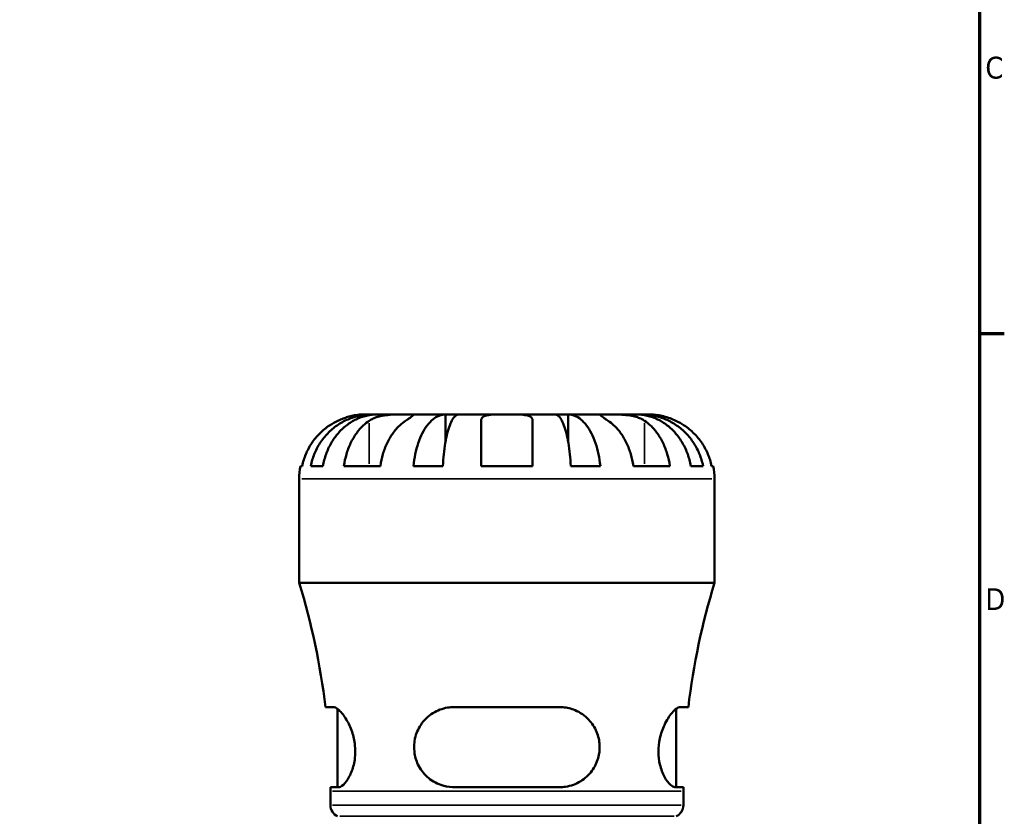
# Model space of a CAD drawing. Header units: millimetres. Extents: x 0 to 897, y 0 to 599.
# Tile 7 of 11: x 687 to 824, y 304 to 415. Entities that reach past the tile are written whole.
import ezdxf

# ---------------------------------------------------------------- set-up
doc = ezdxf.new("R2010")
doc.units = ezdxf.units.MM
for name, color, linetype, lineweight in [('Border (ANSI)', 7, 'Continuous', 70), ('Visible (ANSI)', 7, 'Continuous', 50), ('Visible Narrow (ANSI)', 7, 'Continuous', 35)]:
    doc.layers.add(name, color=color, linetype=linetype, lineweight=lineweight)
doc.styles.add('Note Text (ANSI)', font='tahoma.ttf')

# ---------------------------------------------------------------- blocks, each defined once
blk = doc.blocks.new('Borders Default Border')
at = {"layer": 'Border (ANSI)'}
blk.add_line((821, 371.25), (824.45, 371.25), dxfattribs=at)
at = {"layer": 'Border (ANSI)', "flags": 128}
blk.add_lwpolyline([(20, 20), (20, 574), (821, 574), (821, 20), (20, 20)], dxfattribs=at)
at = {"layer": 'Border (ANSI)', "char_height": 3.05, "attachment_point": 7, "style": 'Note Text (ANSI)'}
for s, insert in [('C', (821.8, 406.8)), ('D', (821.81, 332.6))]:
    blk.add_mtext(s, dxfattribs=dict(at, insert=insert))

msp = doc.modelspace()

# ---------------------------------------------------------------- linework, layer by layer
at = {"layer": 'Visible (ANSI)'}
for p, q in [((736.132, 359.927), (734.97, 359.927)), ((736.132, 359.927), (736.132, 359.884)), ((736.898, 359.927), (736.132, 359.927)), ((740.827, 359.927), (736.898, 359.927)), ((746.402, 359.927), (740.827, 359.927)), ((746.402, 359.927), (746.402, 356.11)), ((748.249, 359.927), (746.402, 359.927)), ((754.97, 359.927), (748.249, 359.927)), ((751.37, 352.727), (751.37, 359.051)), ((761.69, 359.927), (754.97, 359.927)), ((758.57, 359.051), (758.57, 352.727)), ((763.538, 359.927), (761.69, 359.927)), ((769.112, 359.927), (763.538, 359.927)), ((763.538, 359.927), (763.538, 356.11)), ((773.041, 359.927), (769.112, 359.927)), ((773.807, 359.927), (773.041, 359.927)), ((774.97, 359.927), (773.807, 359.927)), ((773.807, 359.927), (773.807, 359.884)), ((726.151, 352.727), (726.377, 352.727)), ((727.571, 352.727), (729.279, 352.727)), ((732.206, 352.727), (737.297, 352.727)), ((741.914, 352.727), (746.035, 352.727)), ((751.37, 352.727), (758.57, 352.727)), ((763.904, 352.727), (768.026, 352.727)), ((772.642, 352.727), (777.733, 352.727)), ((780.661, 352.727), (782.368, 352.727)), ((783.562, 352.727), (783.788, 352.727)), ((725.97, 336.407), (725.97, 350.927)), ((783.97, 336.407), (783.97, 350.927)), ((783.97, 336.407), (725.97, 336.407)), ((730.715, 319.047), (729.623, 319.047)), ((731.32, 307.847), (731.32, 318.792)), ((762.33, 319.047), (747.61, 319.047)), ((778.62, 307.847), (778.62, 318.792)), ((780.316, 319.047), (779.224, 319.047)), ((730.318, 307.847), (731.442, 307.847)), ((730.32, 305.339), (730.32, 307.287)), ((747.61, 307.847), (762.33, 307.847)), ((778.497, 307.847), (779.621, 307.847)), ((779.62, 305.339), (779.62, 307.287))]:
    msp.add_line(p, q, dxfattribs=at)
for centre, radius, start, end in [((734.97, 350.927), 9, 168.46304, 180), ((774.97, 350.927), 9, 0, 11.53696), ((630.676, 307.287), 99.643, 6.7779, 16.99225), ((879.263, 307.287), 99.643, 163.00775, 173.2221), ((630.676, 307.287), 99.643, 0, 0.32201), ((879.263, 307.287), 99.643, 179.67799, 180), ((732.02, 305.339), 1.7, 180, 246.23783), ((777.92, 305.339), 1.7, 293.76217, 0)]:
    msp.add_arc(centre, radius, start, end, dxfattribs=at)
for points, knots in [([(731.37, 359.051), (730.982, 358.869), (730.589, 358.649), (729.707, 358.064), (729.235, 357.672), (728.444, 356.885), (728.053, 356.418), (727.377, 355.412), (727.093, 354.873), (726.673, 353.863), (726.495, 353.302), (726.377, 352.727)], [4.4278842, 4.4278842, 4.4278842, 4.4278842, 4.55124655, 4.55124655, 4.71913307, 4.71913307, 4.88586974, 4.88586974, 5.0526064, 5.0526064, 5.21400483, 5.21400483, 5.21400483, 5.21400483]), ([(727.571, 352.727), (727.686, 353.305), (727.858, 353.869), (728.264, 354.882), (728.538, 355.421), (729.19, 356.428), (729.568, 356.895), (730.33, 357.681), (730.784, 358.072), (731.761, 358.745), (732.285, 359.028), (733.281, 359.454), (733.847, 359.636), (735.002, 359.873), (735.592, 359.927), (736.132, 359.927)], [0.1707449, 0.1707449, 0.1707449, 0.1707449, 0.3329556, 0.3329556, 0.4995958, 0.4995958, 0.6662361, 0.6662361, 0.8331576, 0.8331576, 1.000079, 1.000079, 1.1674459, 1.1674459, 1.3348128, 1.3348128, 1.3348128, 1.3348128]), ([(736.898, 359.927), (736.417, 359.927), (735.892, 359.873), (734.864, 359.636), (734.361, 359.454), (733.473, 359.028), (733.008, 358.745), (732.138, 358.072), (731.734, 357.681), (731.056, 356.895), (730.72, 356.428), (730.139, 355.421), (729.895, 354.882), (729.534, 353.869), (729.38, 353.305), (729.279, 352.727)], [4.0094084, 4.0094084, 4.0094084, 4.0094084, 4.1767753, 4.1767753, 4.3441422, 4.3441422, 4.5110636, 4.5110636, 4.6779851, 4.6779851, 4.8446253, 4.8446253, 5.0112656, 5.0112656, 5.1734763, 5.1734763, 5.1734763, 5.1734763]), ([(734.97, 359.927), (734.97, 359.927), (734.937, 359.928), (734.802, 359.926), (734.694, 359.923), (734.336, 359.901), (734.044, 359.872), (733.449, 359.765), (733.182, 359.705), (732.689, 359.567), (732.473, 359.498), (732.03, 359.338), (731.804, 359.248), (731.51, 359.117), (731.44, 359.084), (731.37, 359.051)], [-2.49913258, -2.49913258, -2.49913258, -2.49913258, -2.41505436, -2.41505436, -2.32384732, -2.32384732, -2.1841143, -2.1841143, -2.08674766, -2.08674766, -2.01440674, -2.01440674, -1.93994266, -1.93994266, -1.91637503, -1.91637503, -1.91637503, -1.91637503]), ([(732.206, 352.727), (732.29, 353.302), (732.415, 353.863), (732.712, 354.873), (732.913, 355.412), (733.391, 356.418), (733.668, 356.885), (734.227, 357.672), (734.561, 358.064), (735.184, 358.649), (735.462, 358.869), (735.736, 359.051)], [0.17075309, 0.17075309, 0.17075309, 0.17075309, 0.33215152, 0.33215152, 0.49888818, 0.49888818, 0.66562485, 0.66562485, 0.83351137, 0.83351137, 0.95687373, 0.95687373, 0.95687373, 0.95687373]), ([(735.736, 359.051), (735.825, 359.11), (735.919, 359.167), (736.197, 359.317), (736.391, 359.405), (736.818, 359.561), (737.05, 359.628), (737.63, 359.762), (737.982, 359.816), (738.789, 359.897), (739.234, 359.914), (740.091, 359.929), (740.491, 359.927), (740.827, 359.927)], [-0.58004807, -0.58004807, -0.58004807, -0.58004807, -0.5384523, -0.5384523, -0.46383793, -0.46383793, -0.3862639, -0.3862639, -0.27840269, -0.27840269, -0.14277912, -0.14277912, 0, 0, 0, 0]), ([(740.827, 359.051), (740.553, 358.869), (740.276, 358.649), (739.652, 358.064), (739.318, 357.672), (738.759, 356.885), (738.482, 356.418), (738.004, 355.412), (737.803, 354.873), (737.506, 353.863), (737.381, 353.302), (737.297, 352.727)], [4.42788405, 4.42788405, 4.42788405, 4.42788405, 4.5512464, 4.5512464, 4.71913293, 4.71913293, 4.88586959, 4.88586959, 5.05260626, 5.05260626, 5.21400469, 5.21400469, 5.21400469, 5.21400469]), ([(740.827, 359.927), (741.011, 359.927), (741.174, 359.928), (741.463, 359.926), (741.585, 359.924), (741.806, 359.909), (741.875, 359.891), (741.887, 359.815), (741.837, 359.759), (741.665, 359.622), (741.571, 359.554), (741.343, 359.397), (741.213, 359.309), (740.991, 359.16), (740.911, 359.107), (740.827, 359.051)], [0, 0, 0, 0, 0.07774953, 0.07774953, 0.16081914, 0.16081914, 0.27783798, 0.27783798, 0.3882896, 0.3882896, 0.46542959, 0.46542959, 0.54035429, 0.54035429, 0.57953204, 0.57953204, 0.57953204, 0.57953204]), ([(741.914, 352.727), (741.973, 353.305), (742.064, 353.869), (742.277, 354.882), (742.42, 355.421), (742.762, 356.428), (742.961, 356.895), (743.36, 357.681), (743.598, 358.072), (744.11, 358.745), (744.384, 359.028), (744.907, 359.454), (745.203, 359.636), (745.809, 359.873), (746.118, 359.927), (746.402, 359.927)], [0.1707449, 0.1707449, 0.1707449, 0.1707449, 0.3329556, 0.3329556, 0.4995958, 0.4995958, 0.6662361, 0.6662361, 0.8331576, 0.8331576, 1.000079, 1.000079, 1.1674459, 1.1674459, 1.3348128, 1.3348128, 1.3348128, 1.3348128]), ([(748.249, 359.927), (748.11, 359.927), (747.957, 359.873), (747.658, 359.636), (747.512, 359.454), (747.254, 359.028), (747.119, 358.745), (746.866, 358.072), (746.749, 357.681), (746.552, 356.895), (746.454, 356.428), (746.285, 355.421), (746.214, 354.882), (746.109, 353.869), (746.065, 353.305), (746.035, 352.727)], [4.0094086, 4.0094086, 4.0094086, 4.0094086, 4.1767755, 4.1767755, 4.3441424, 4.3441424, 4.5110638, 4.5110638, 4.6779853, 4.6779853, 4.8446255, 4.8446255, 5.0112658, 5.0112658, 5.1734765, 5.1734765, 5.1734765, 5.1734765]), ([(751.37, 359.051), (751.37, 359.119), (751.378, 359.183), (751.422, 359.333), (751.467, 359.413), (751.605, 359.562), (751.7, 359.628), (751.99, 359.762), (752.209, 359.816), (752.791, 359.898), (753.169, 359.914), (754.023, 359.929), (754.494, 359.927), (754.97, 359.927)], [-0.57647647, -0.57647647, -0.57647647, -0.57647647, -0.52968676, -0.52968676, -0.46054026, -0.46054026, -0.38562403, -0.38562403, -0.27730827, -0.27730827, -0.14258086, -0.14258086, 0, 0, 0, 0]), ([(754.97, 359.927), (755.25, 359.927), (755.529, 359.928), (756.097, 359.926), (756.383, 359.923), (757.061, 359.901), (757.423, 359.872), (757.926, 359.765), (758.096, 359.705), (758.327, 359.567), (758.404, 359.498), (758.516, 359.338), (758.55, 359.248), (758.568, 359.117), (758.57, 359.084), (758.57, 359.051)], [-2.49913258, -2.49913258, -2.49913258, -2.49913258, -2.41505436, -2.41505436, -2.32384732, -2.32384732, -2.1841143, -2.1841143, -2.08674766, -2.08674766, -2.01440674, -2.01440674, -1.93994266, -1.93994266, -1.91637503, -1.91637503, -1.91637503, -1.91637503]), ([(763.904, 352.727), (763.874, 353.305), (763.83, 353.869), (763.725, 354.882), (763.654, 355.421), (763.485, 356.428), (763.387, 356.895), (763.19, 357.681), (763.073, 358.072), (762.82, 358.745), (762.685, 359.028), (762.427, 359.454), (762.281, 359.636), (761.982, 359.873), (761.829, 359.927), (761.69, 359.927)], [0.1707449, 0.1707449, 0.1707449, 0.1707449, 0.3329556, 0.3329556, 0.4995958, 0.4995958, 0.6662361, 0.6662361, 0.8331576, 0.8331576, 1.000079, 1.000079, 1.1674459, 1.1674459, 1.3348128, 1.3348128, 1.3348128, 1.3348128]), ([(763.538, 359.927), (763.821, 359.927), (764.13, 359.873), (764.736, 359.636), (765.032, 359.454), (765.555, 359.028), (765.829, 358.745), (766.341, 358.072), (766.579, 357.681), (766.979, 356.895), (767.177, 356.428), (767.519, 355.421), (767.662, 354.882), (767.875, 353.869), (767.966, 353.305), (768.026, 352.727)], [4.0094084, 4.0094084, 4.0094084, 4.0094084, 4.1767753, 4.1767753, 4.3441422, 4.3441422, 4.5110636, 4.5110636, 4.6779851, 4.6779851, 4.8446253, 4.8446253, 5.0112656, 5.0112656, 5.1734763, 5.1734763, 5.1734763, 5.1734763]), ([(769.112, 359.051), (769.023, 359.11), (768.938, 359.167), (768.714, 359.317), (768.584, 359.405), (768.359, 359.561), (768.265, 359.628), (768.099, 359.762), (768.052, 359.816), (768.065, 359.897), (768.156, 359.914), (768.509, 359.929), (768.775, 359.927), (769.112, 359.927)], [-0.58004807, -0.58004807, -0.58004807, -0.58004807, -0.5384523, -0.5384523, -0.46383793, -0.46383793, -0.3862639, -0.3862639, -0.27840269, -0.27840269, -0.14277912, -0.14277912, 0, 0, 0, 0]), ([(769.112, 359.927), (769.295, 359.927), (769.497, 359.928), (769.949, 359.926), (770.198, 359.924), (770.827, 359.909), (771.212, 359.891), (771.966, 359.815), (772.327, 359.759), (772.912, 359.622), (773.141, 359.554), (773.566, 359.397), (773.76, 359.309), (774.031, 359.16), (774.119, 359.107), (774.203, 359.051)], [0, 0, 0, 0, 0.07774953, 0.07774953, 0.16081914, 0.16081914, 0.27783798, 0.27783798, 0.3882896, 0.3882896, 0.46542959, 0.46542959, 0.54035429, 0.54035429, 0.57953204, 0.57953204, 0.57953204, 0.57953204]), ([(772.642, 352.727), (772.558, 353.302), (772.433, 353.863), (772.136, 354.873), (771.935, 355.412), (771.457, 356.418), (771.18, 356.885), (770.621, 357.672), (770.287, 358.064), (769.663, 358.649), (769.386, 358.869), (769.112, 359.051)], [0.17075309, 0.17075309, 0.17075309, 0.17075309, 0.33215152, 0.33215152, 0.49888818, 0.49888818, 0.66562485, 0.66562485, 0.83351137, 0.83351137, 0.95687373, 0.95687373, 0.95687373, 0.95687373]), ([(780.661, 352.727), (780.559, 353.305), (780.406, 353.869), (780.044, 354.882), (779.8, 355.421), (779.22, 356.428), (778.883, 356.895), (778.205, 357.681), (777.801, 358.072), (776.932, 358.745), (776.466, 359.028), (775.579, 359.454), (775.075, 359.636), (774.047, 359.873), (773.522, 359.927), (773.041, 359.927)], [0.1707449, 0.1707449, 0.1707449, 0.1707449, 0.3329556, 0.3329556, 0.4995958, 0.4995958, 0.6662361, 0.6662361, 0.8331576, 0.8331576, 1.000079, 1.000079, 1.1674459, 1.1674459, 1.3348128, 1.3348128, 1.3348128, 1.3348128]), ([(773.807, 359.927), (774.347, 359.927), (774.937, 359.873), (776.092, 359.636), (776.658, 359.454), (777.654, 359.028), (778.178, 358.745), (779.155, 358.072), (779.609, 357.681), (780.371, 356.895), (780.749, 356.428), (781.401, 355.421), (781.675, 354.882), (782.081, 353.869), (782.253, 353.305), (782.368, 352.727)], [4.0094084, 4.0094084, 4.0094084, 4.0094084, 4.1767753, 4.1767753, 4.3441422, 4.3441422, 4.5110636, 4.5110636, 4.6779851, 4.6779851, 4.8446253, 4.8446253, 5.0112656, 5.0112656, 5.1734763, 5.1734763, 5.1734763, 5.1734763]), ([(774.203, 359.051), (774.477, 358.869), (774.755, 358.649), (775.378, 358.064), (775.712, 357.672), (776.271, 356.885), (776.548, 356.418), (777.026, 355.412), (777.227, 354.873), (777.524, 353.863), (777.649, 353.302), (777.733, 352.727)], [4.42788405, 4.42788405, 4.42788405, 4.42788405, 4.5512464, 4.5512464, 4.71913293, 4.71913293, 4.88586959, 4.88586959, 5.05260626, 5.05260626, 5.21400469, 5.21400469, 5.21400469, 5.21400469]), ([(778.57, 359.051), (778.301, 359.178), (778.028, 359.293), (777.449, 359.506), (777.149, 359.6), (776.554, 359.754), (776.269, 359.809), (775.689, 359.896), (775.427, 359.914), (775.064, 359.929), (774.97, 359.927), (774.97, 359.927)], [-0.58010577, -0.58010577, -0.58010577, -0.58010577, -0.49097123, -0.49097123, -0.39110552, -0.39110552, -0.28318425, -0.28318425, -0.14288781, -0.14288781, 0, 0, 0, 0]), ([(783.562, 352.727), (783.444, 353.302), (783.266, 353.863), (782.846, 354.873), (782.562, 355.412), (781.886, 356.418), (781.495, 356.885), (780.704, 357.672), (780.232, 358.064), (779.35, 358.649), (778.957, 358.869), (778.57, 359.051)], [0.17075309, 0.17075309, 0.17075309, 0.17075309, 0.33215152, 0.33215152, 0.49888818, 0.49888818, 0.66562485, 0.66562485, 0.83351137, 0.83351137, 0.95687373, 0.95687373, 0.95687373, 0.95687373]), ([(730.715, 319.047), (730.762, 319.047), (730.812, 319.041), (731.062, 318.979), (731.29, 318.837), (731.867, 318.309), (732.23, 317.855), (732.857, 316.798), (733.128, 316.227), (733.541, 314.999), (733.688, 314.361), (733.818, 313.093), (733.813, 312.492), (733.669, 311.261), (733.517, 310.663), (733.106, 309.551), (732.84, 309.061), (732.279, 308.29), (731.985, 308.024), (731.623, 307.868), (731.53, 307.847), (731.442, 307.847)], [-1.995442, -1.995442, -1.995442, -1.995442, -1.9465692, -1.9465692, -1.7586331, -1.7586331, -1.501679, -1.501679, -1.2839935, -1.2839935, -1.0830184, -1.0830184, -0.9001376, -0.9001376, -0.6954505, -0.6954505, -0.4671741, -0.4671741, -0.224834, -0.224834, -0.1363483, -0.1363483, -0.1363483, -0.1363483]), ([(747.61, 307.847), (747.532, 307.847), (747.454, 307.849), (746.82, 307.875), (746.276, 307.981), (745.049, 308.41), (744.395, 308.8), (743.312, 309.787), (742.873, 310.37), (742.291, 311.589), (742.117, 312.188), (741.975, 313.429), (742.008, 314.044), (742.289, 315.332), (742.566, 315.974), (743.388, 317.216), (743.974, 317.781), (745.266, 318.585), (745.957, 318.85), (746.993, 319.022), (747.3, 319.047), (747.61, 319.047)], [-1.976572, -1.976572, -1.976572, -1.976572, -1.9520903, -1.9520903, -1.7768012, -1.7768012, -1.5355361, -1.5355361, -1.3090264, -1.3090264, -1.1200973, -1.1200973, -0.9332628, -0.9332628, -0.7147504, -0.7147504, -0.4527413, -0.4527413, -0.2154761, -0.2154761, -0.1180103, -0.1180103, -0.1180103, -0.1180103]), ([(762.33, 319.047), (762.485, 319.047), (762.64, 319.041), (763.386, 318.979), (763.957, 318.837), (765.218, 318.309), (765.872, 317.855), (766.865, 316.798), (767.24, 316.227), (767.748, 314.999), (767.894, 314.361), (767.951, 313.093), (767.88, 312.492), (767.529, 311.261), (767.232, 310.663), (766.417, 309.551), (765.882, 309.061), (764.638, 308.29), (763.919, 308.024), (762.889, 307.868), (762.61, 307.847), (762.33, 307.847)], [-1.995442, -1.995442, -1.995442, -1.995442, -1.9465692, -1.9465692, -1.7586331, -1.7586331, -1.501679, -1.501679, -1.2839935, -1.2839935, -1.0830184, -1.0830184, -0.9001376, -0.9001376, -0.6954505, -0.6954505, -0.4671741, -0.4671741, -0.224834, -0.224834, -0.1363483, -0.1363483, -0.1363483, -0.1363483]), ([(778.497, 307.847), (778.472, 307.847), (778.448, 307.849), (778.243, 307.875), (778.045, 307.981), (777.555, 308.41), (777.256, 308.8), (776.731, 309.787), (776.502, 310.37), (776.218, 311.589), (776.143, 312.188), (776.137, 313.429), (776.205, 314.044), (776.484, 315.332), (776.712, 315.974), (777.294, 317.216), (777.66, 317.781), (778.336, 318.585), (778.648, 318.85), (779.027, 319.022), (779.13, 319.047), (779.224, 319.047)], [-1.976572, -1.976572, -1.976572, -1.976572, -1.9520903, -1.9520903, -1.7768012, -1.7768012, -1.5355361, -1.5355361, -1.3090264, -1.3090264, -1.1200973, -1.1200973, -0.9332628, -0.9332628, -0.7147504, -0.7147504, -0.4527413, -0.4527413, -0.2154761, -0.2154761, -0.1180103, -0.1180103, -0.1180103, -0.1180103])]:
    msp.add_open_spline(points, degree=3, knots=knots, dxfattribs=at)
at = {"layer": 'Visible Narrow (ANSI)'}
for p, q in [((735.736, 358.735), (735.736, 353.044)), ((774.203, 358.735), (774.203, 353.044)), ((783.613, 350.927), (726.327, 350.927)), ((779.316, 307.287), (730.623, 307.287)), ((730.623, 305.339), (779.316, 305.339)), ((778.314, 303.783), (731.626, 303.783))]:
    msp.add_line(p, q, dxfattribs=at)

# ---------------------------------------------------------------- block references
msp.add_blockref('Borders Default Border', (0, 0))

doc.saveas('drawing.dxf')
